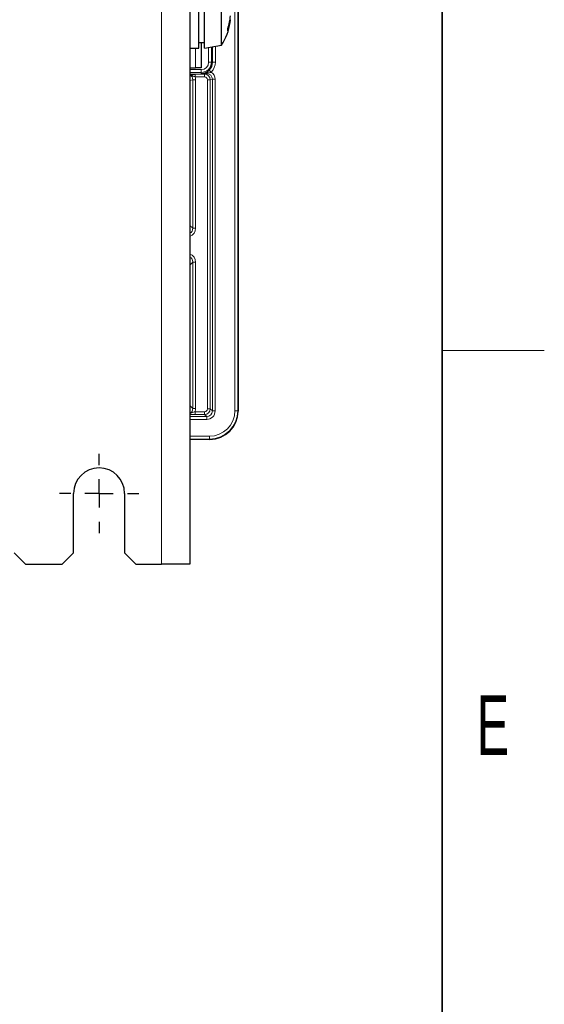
# Model space of a CAD drawing. Header units: millimetres. Extents: x 5 to 418, y 2 to 292.
# Tile 54 of 56: x 383 to 414, y 64 to 122. Entities that reach past the tile are written whole.
import ezdxf

# ---------------------------------------------------------------- set-up
doc = ezdxf.new("R2010")
doc.units = ezdxf.units.MM
doc.layers.add('SLD-0', color=7, linetype='Continuous')
doc.styles.add('SLDTEXTSTYLE0', font='TXT', dxfattribs={"width": 0.605})

# ---------------------------------------------------------------- blocks, each defined once
blk = doc.blocks.new('SW_CENTERMARKSYMBOL_3')
at = {"layer": 'SLD-0', "color": 0}
for p, q in [((0, 1.667), (0, 2.333)), ((0, 0), (0, 0.833)), ((-1.667, 0), (-2.333, 0)), ((0, 0), (-0.833, 0)), ((0, 0), (0, -0.833)), ((0, 0), (0.833, 0)), ((1.667, 0), (2.333, 0)), ((0, -1.667), (0, -2.333))]:
    blk.add_line(p, q, dxfattribs=at)

msp = doc.modelspace()

# ---------------------------------------------------------------- linework, layer by layer
at = {"color": 7, "linetype": 'Continuous', "lineweight": 18}
for p, q in [((391.5066, 264.6963), (391.5066, 89.6963)), ((395.8195, 98.7165), (395.8195, 255.363)), ((395.9862, 255.363), (395.9862, 98.7165)), ((393.5066, 118.863), (393.5066, 120.0297)), ((394.273, 119.1963), (394.273, 120.0685)), ((394.4396, 120.0963), (394.4396, 119.1963)), ((394.5037, 119.1963), (394.5037, 120.107)), ((394.6704, 120.1347), (394.6704, 119.1963)), ((394.273, 119.1963), (394.4396, 119.1963)), ((394.4396, 119.1963), (394.5037, 119.1963)), ((394.5037, 119.1963), (394.6704, 119.1963)), ((393.1733, 118.7633), (393.8399, 118.7633)), ((393.8399, 118.5966), (393.1733, 118.5966)), ((393.8399, 118.7633), (393.8399, 118.5966)), ((393.8399, 118.5268), (393.8399, 118.5966)), ((394.3124, 118.7301), (394.431, 118.613)), ((393.3475, 118.165), (393.1733, 118.1303)), ((393.3475, 118.165), (393.5135, 118.165)), ((393.3475, 109.4375), (393.3475, 118.165)), ((393.483, 118.5034), (394.041, 118.5034)), ((393.483, 118.5034), (393.483, 118.3368)), ((394.041, 118.3368), (393.483, 118.3368)), ((393.5135, 118.165), (393.5135, 109.4375)), ((394.1582, 118.5268), (393.8399, 118.5268)), ((394.041, 118.5034), (394.1582, 118.5268)), ((394.041, 118.5034), (394.041, 118.3368)), ((394.1582, 118.5601), (394.1582, 118.5268)), ((394.3741, 118.1704), (394.2081, 118.1704)), ((394.2081, 98.8276), (394.2081, 118.1704)), ((394.4933, 118.1941), (394.3741, 118.1704)), ((394.3741, 118.1704), (394.3741, 98.8276)), ((394.6593, 118.1941), (394.4933, 118.1941)), ((394.4933, 98.7084), (394.4933, 118.1941)), ((394.6593, 118.1941), (394.6593, 98.7084)), ((393.1733, 109.6117), (393.3475, 109.4375)), ((393.3475, 109.4375), (393.5135, 109.4375)), ((393.3475, 107.4551), (393.1733, 107.2809)), ((393.3475, 98.8542), (393.3475, 107.4551)), ((393.5135, 107.4551), (393.3475, 107.4551)), ((393.5135, 107.4551), (393.5135, 98.8542)), ((393.1733, 99.0284), (393.3475, 98.8542)), ((393.1733, 98.3763), (394.1612, 98.3763)), ((393.5135, 98.8542), (393.3475, 98.8542)), ((393.4749, 98.4955), (393.4749, 98.6615)), ((393.4749, 98.6615), (394.042, 98.6615)), ((394.042, 98.4955), (393.4749, 98.4955)), ((394.042, 98.4955), (394.042, 98.6615)), ((394.1612, 98.3763), (394.042, 98.4955)), ((394.1612, 98.2103), (394.1612, 98.3763)), ((394.3741, 98.8276), (394.2081, 98.8276)), ((394.3741, 98.8276), (394.4933, 98.7084)), ((394.6593, 98.7084), (394.4933, 98.7084)), ((395.9862, 98.7165), (395.8195, 98.7165)), ((395.9862, 98.7165), (396.0066, 98.6961)), ((394.1612, 98.2103), (393.1733, 98.2103)), ((393.1733, 97.2167), (394.3198, 97.2167)), ((394.3198, 97.0501), (394.3198, 97.2167)), ((394.3198, 97.0501), (393.1733, 97.0501)), ((394.3402, 97.0297), (394.3198, 97.0501))]:
    msp.add_line(p, q, dxfattribs=at)
at = {"color": 7, "linetype": 'Continuous', "lineweight": 25}
for p, q in [((393.1733, 264.6963), (393.1733, 89.6963)), ((396.0066, 255.363), (396.0066, 98.6961)), ((393.7066, 120.273), (393.7066, 124.0297)), ((394.0399, 120.273), (394.0399, 124.0297)), ((395.0399, 120.4194), (395.0399, 123.863)), ((395.5266, 121.6839), (395.5536, 121.6781)), ((393.7066, 120.363), (394.0399, 120.363)), ((393.8399, 120.363), (393.8399, 118.863)), ((395.0399, 120.1963), (395.0399, 120.4194)), ((393.1733, 120.0297), (393.7066, 120.0297)), ((393.7066, 120.0297), (393.7066, 120.273)), ((394.0399, 120.0297), (394.0399, 120.273)), ((394.0399, 120.0297), (395.0399, 120.1963)), ((393.1733, 118.863), (393.5066, 118.863)), ((393.8399, 118.863), (393.5066, 118.863)), ((394.3402, 97.0297), (393.1733, 97.0297)), ((386.3399, 90.363), (386.3399, 93.863)), ((389.3399, 93.863), (389.3399, 90.363)), ((382.8399, 90.363), (383.5066, 89.6963)), ((385.6733, 89.6963), (386.3399, 90.363)), ((389.3399, 90.363), (390.0066, 89.6963)), ((383.5066, 89.6963), (385.6733, 89.6963)), ((390.0066, 89.6963), (391.5066, 89.6963)), ((393.1733, 89.6963), (391.5066, 89.6963))]:
    msp.add_line(p, q, dxfattribs=at)
for centre, radius, start, end in [((392.1556, 122.0297), 3.4177, 327.559613, 351.694381), ((392.4505, 122.1495), 3.1111, 341.676112, 355.879605), ((393.3465, 121.856), 2.2142, 338.302915, 355.390302), ((394.6199, 121.1044), 0.7868, 355.117602, 4.882398), ((393.8399, 119.1963), 0.6638, 315.379659, 0), ((387.8399, 93.863), 1.5, 0, 180)]:
    msp.add_arc(centre, radius, start, end, dxfattribs=at)
at = {"color": 7, "linetype": 'Continuous', "lineweight": 18}
for centre, radius, start, end in [((393.8399, 119.1963), 0.4331, 270, 0), ((393.8399, 119.1963), 0.5997, 270, 0), ((393.8399, 119.1963), 0.8304, 315.379659, 0), ((394.0408, 118.1701), 0.3333, 0.043582, 89.956258), ((394.1083, 118.5147), 0.0675, 42.304043, 101.76353)]:
    msp.add_arc(centre, radius, start, end, dxfattribs=at)
for centre, major_axis, ratio, start_param, end_param in [((394.1574, 118.1934), (-0.4923, -0.0982), 0.9960441, 2.9454252, 3.9396539), ((393.0116, 118.1643), (0.3295, 0.0657), 0.9921272, 6.0870179, 7.1563906), ((393.0116, 118.1643), (0.4923, 0.0982), 0.9960441, 6.0870179, 6.4377018), ((394.0408, 118.1701), (-0.1641, -0.0327), 0.9960441, 2.9454252, 4.5147005), ((394.1574, 118.1934), (0.3295, 0.0657), 0.9921272, 6.0870179, 7.6562931), ((393.0116, 109.4413), (0.3562, -0.3562), 0.9924325, 5.8219443, 7.0647854), ((393.0116, 109.4413), (0.2393, -0.2393), 0.9850067, 5.9924058, 7.0647854), ((393.0116, 107.4513), (0.3562, 0.3562), 0.9924325, 5.5015852, 6.7444263), ((393.0116, 107.4513), (0.2393, 0.2393), 0.9850067, 5.5015852, 6.5739648), ((393.0116, 98.858), (0.2393, -0.2393), 0.9850067, 5.9924058, 7.0647854), ((393.0116, 98.858), (0.3562, -0.3562), 0.9924325, 0.3870034, 0.7816001), ((394.0408, 98.8288), (-0.2357, 0.2357), 0.9999711, 2.3599926, 3.9231927), ((394.0408, 98.8288), (-0.1187, 0.1187), 0.9924325, 2.3599926, 3.9231927), ((394.1574, 98.7122), (-0.3562, 0.3562), 0.9924325, 2.3599926, 3.9231927), ((394.1574, 98.7122), (0.2393, -0.2393), 0.9850067, 5.5015852, 7.0647854), ((394.3193, 98.717), (-1.061, 1.061), 0.9996955, 2.3563468, 3.9268385), ((394.3193, 98.717), (1.1788, -1.1788), 0.9997563, 5.4979394, 7.0684312)]:
    msp.add_ellipse(centre, major_axis=major_axis, ratio=ratio, start_param=start_param, end_param=end_param, dxfattribs=at)
at = {"color": 7, "linetype": 'Continuous', "lineweight": 25}
msp.add_ellipse((394.3397, 98.6966), major_axis=(1.1789, -1.1789), ratio=0.9996955, start_param=5.4979394, end_param=7.0684312, dxfattribs=at)
for points, knots in [([(394.0945, 118.5808), (394.0988, 118.5826), (394.1126, 118.5886), (394.134, 118.599), (394.1553, 118.6105), (394.1723, 118.6203), (394.1851, 118.6281), (394.1982, 118.6364), (394.2114, 118.6453), (394.2249, 118.6548), (394.2388, 118.6652), (394.2531, 118.6764), (394.2679, 118.6886), (394.2828, 118.7016), (394.2977, 118.7154), (394.3075, 118.7252), (394.3124, 118.7301)], [0, 0, 0, 0, 0.056086, 0.1797986, 0.2999814, 0.3601785, 0.4207452, 0.4813984, 0.5424837, 0.6040277, 0.6657752, 0.7311017, 0.7967876, 0.8637604, 0.9312536, 1, 1, 1, 1]), ([(393.1733, 118.5009), (393.1905, 118.5013), (393.2381, 118.5022), (393.3464, 118.5032), (393.4374, 118.5033), (393.483, 118.5034)], [0, 0, 0, 0, 0.221023, 0.6096514, 1, 1, 1, 1])]:
    msp.add_open_spline(points, degree=3, knots=knots, dxfattribs=at)
at = {"color": 7, "linetype": 'Continuous', "lineweight": 18}
for points, knots in [([(394.431, 118.613), (394.4128, 118.6027), (394.3916, 118.5908), (394.347, 118.578), (394.2987, 118.5712), (394.2296, 118.5678), (394.1823, 118.5627), (394.1582, 118.5601)], [0, 0, 0, 0, 0.215428, 0.2506634, 0.4954728, 0.7433475, 1, 1, 1, 1]), ([(393.1733, 118.4631), (393.2213, 118.4455), (393.2991, 118.4169), (393.3962, 118.3646), (393.4558, 118.3455), (393.483, 118.3368)], [0, 0, 0, 0, 0.4672037, 0.756688, 1, 1, 1, 1]), ([(393.8399, 118.5268), (393.8407, 118.5268), (393.9257, 118.5281), (394.0105, 118.5545), (394.0945, 118.5808)], [0, 0, 0, 0, 0.0092155, 1, 1, 1, 1]), ([(394.1582, 118.5601), (394.0533, 118.5439), (393.9473, 118.5275), (393.841, 118.5268), (393.8399, 118.5268)], [0, 0, 0, 0, 0.9899487, 1, 1, 1, 1]), ([(393.1733, 98.5533), (393.2146, 98.5645), (393.2885, 98.5846), (393.3833, 98.6315), (393.4462, 98.6521), (393.4749, 98.6615)], [0, 0, 0, 0, 0.4086414, 0.7295868, 1, 1, 1, 1]), ([(393.4749, 98.4955), (393.4282, 98.496), (393.335, 98.4969), (393.23, 98.5015), (393.1859, 98.5057), (393.1733, 98.5069)], [0, 0, 0, 0, 0.4171886, 0.8326213, 1, 1, 1, 1])]:
    msp.add_open_spline(points, degree=3, knots=knots, dxfattribs=at)
at = {"layer": 'SLD-0', "lineweight": 35}
msp.add_line((408, 12), (408, 282.5), dxfattribs=at)
at = {"layer": 'SLD-0', "lineweight": 18}
msp.add_line((408, 102.25), (414, 102.25), dxfattribs=at)

# ---------------------------------------------------------------- block references
at = {"layer": 'SLD-0', "color": 7}
msp.add_blockref('SW_CENTERMARKSYMBOL_3', (387.8399, 93.863), dxfattribs=at)

# ---------------------------------------------------------------- texts
at = {"layer": 'SLD-0', "insert": (410.9816, 82.0011), "char_height": 3.5, "attachment_point": 2, "style": 'SLDTEXTSTYLE0'}
msp.add_mtext('E', dxfattribs=at)

doc.saveas('drawing.dxf')
